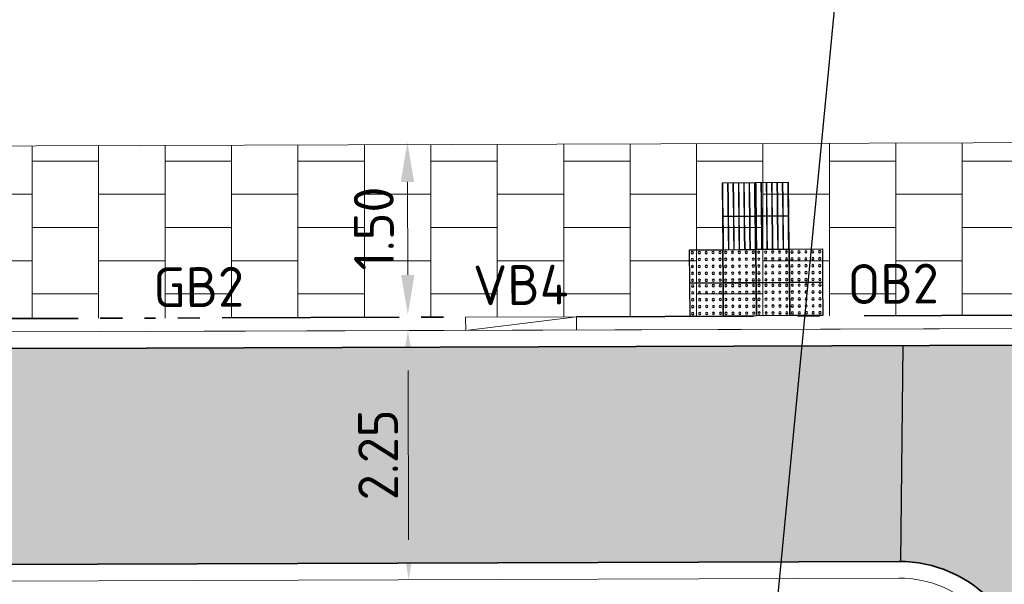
# Model space of a CAD drawing. Header units: metres. Extents: x 196651 to 397723, y 354703 to 710691.
# Tile 199 of 256: x 198020 to 198029, y 356136 to 356141. Entities that reach past the tile are written whole.
import ezdxf
from ezdxf.enums import TextEntityAlignment as Align

# ---------------------------------------------------------------- set-up
doc = ezdxf.new("R2010")
doc.units = ezdxf.units.M
doc.header["$MEASUREMENT"] = 0
for name, pattern in [('VH-OPSLUITBAND_100X200', [16, 8, -2, 4, -2]), ('VH-OPSLUITBAND_120X250', [26, 16, -4, 2, -4]), ('VH-RIJWIELPADBAND_410X225', [28, 16, -2, 2, -2, 0, -2, 2, -2])]:
    doc.linetypes.add(name, pattern=pattern)
for name, color, linetype, lineweight in [('N-WE-VH-GOOT_TEGEL-G', 170, 'Continuous', 35), ('N-WE-VH-KANTOPSLUITING_OPSLUITBAND_120X250-G', 5, 'VH-OPSLUITBAND_120X250', 35), ('N-WE-VH-KANTOPSLUITING_RIJWIELPADBAND_410X250-G', 5, 'VH-RIJWIELPADBAND_410X225', 35), ('N-WE-VH-KANTOPSLUITING_TEKST-T', 7, 'VH-OPSLUITBAND_100X200', 35), ('N-WE-VH-KANTVERHARDING-G', 1, 'Continuous', 5), ('N-WE-VH-VERHARDING_TEGEL-A', 252, 'Continuous', 5), ('N-WE-VH-VERKEERSTEGEL-GELEIDETEGEL-S', 5, 'Continuous', 25), ('N-WE-VH-VERKEERSTEGEL-NOPPENTEGEL-S', 5, 'Continuous', 25), ('X-XX-AL-AANPIJLING-M', 7, 'Continuous', 18), ('X-XX-AL-VERWIJZING_DOORSNEDE-200-S', 3, 'Continuous', 25)]:
    doc.layers.add(name, color=color, linetype=linetype, lineweight=lineweight)
doc.layers.add('N-WE-VH-VERHARDING_ASFALT_DEKLAAG-G_ROOD', color=7, linetype='Continuous', lineweight=5, true_color=0xbf4040)
doc.layers.add('X-XX-AL-HULPLIJNEN', color=4, linetype='Continuous', lineweight=25, plot=False)
doc.styles.add('NLCS-ISO', font='NLCS-ISO.ttf')
doc.styles.add('NLCS-ISO-M200-T18', font='NLCS-ISO.ttf')
doc.dimstyles.new('NLCS-M200-T18-PIJL', dxfattribs={"dimscale": 0.2, "dimtxt": 1.8, "dimasz": 1.8, "dimexe": 2, "dimexo": 2, "dimgap": 0.7, "dimtad": 1, "dimzin": 0, "dimdsep": 46, "dimtxsty": 'NLCS-ISO-M200-T18', "dimcen": 0, "dimdle": 2, "dimse1": 1, "dimse2": 1, "dimclrd": 256, "dimclre": 256, "dimclrt": 256, "dimadec": 1, "dimazin": 0, "dimtfac": 1, "dimtofl": 0, "dimtmove": 1, "dimatfit": 0, "dimfxl": 2, "dimfxlon": 1, "dimtfillclr": 254, "dimtolj": 1, "dimtzin": 0, "dimlwd": 18, "dimlwe": 18, "dimarcsym": 0})

# ---------------------------------------------------------------- blocks, each defined once
blk = doc.blocks.new('TEKST TB')
at = {"style": 'NLCS-ISO'}
blk.add_attdef('TEKST_TROTTOIRBANDEN', text='', height=0.36, rotation=0.34071, dxfattribs=at).set_placement((0, 0), align=Align.BOTTOM_CENTER)
blk = doc.blocks.new('*D1781')
at = {"layer": 'Defpoints', "color": 0, "ltscale": 0.2, "transparency": 16777216}
for p in [(197993.332, 356139.6785), (198023.7932, 356138.2121), (197993.3368, 356138.1185)]:
    blk.add_point(p, dxfattribs=at)
at = {"layer": 'X-XX-AL-AANPIJLING-M', "linetype": 'Continuous', "lineweight": 18, "ltscale": 0.2, "transparency": 16777216}
blk.add_line((198023.7895, 356139.412), (198023.7921, 356138.5721), dxfattribs=at)
at = {"layer": 'X-XX-AL-AANPIJLING-M', "ltscale": 0.2, "transparency": 16777216}
for points in [[(198023.8495, 356139.4122), (198023.7295, 356139.4119), (198023.7884, 356139.772)], [(198023.8521, 356138.5722), (198023.7321, 356138.5719), (198023.7932, 356138.2121)]]:
    blk.add_solid(points, dxfattribs=at)
at = {"layer": 'X-XX-AL-AANPIJLING-M', "ltscale": 0.2, "transparency": 16777216, "insert": (198023.4864, 356138.9911), "char_height": 0.36, "attachment_point": 5, "rotation": 90.17598, "style": 'NLCS-ISO-M200-T18'}
blk.add_mtext('\\A1;1.50', dxfattribs=at)
blk = doc.blocks.new('*U1818')
at = {"flags": 128}
for points in [[(0, 0.3), (0, 0.6), (0.3, 0.6), (0.3, 0.3)], [(0.3, 0.3), (0.3, 0.6), (0.6, 0.6), (0.6, 0.3)], [(0, 0), (0, 0.3), (0.3, 0.3), (0.3, 0)], [(0.3, 0), (0.3, 0.3), (0.6, 0.3), (0.6, 0)]]:
    blk.add_lwpolyline(points, close=True, dxfattribs=at)
for points in [[(0.0045, 0.5955, -0.414214), (0.007, 0.598), (0.1475, 0.598)], [(0.1475, 0.593), (0.007, 0.593, -0.414214), (0.0045, 0.5955), (0.0045, 0.5955)], [(0.0045, 0.547, -0.414214), (0.007, 0.5495), (0.1475, 0.5495)], [(0.1475, 0.5445), (0.007, 0.5445, -0.414214), (0.0045, 0.547), (0.0045, 0.547)], [(0.1475, 0.598), (0.293, 0.598, -0.414214), (0.2955, 0.5955), (0.2955, 0.5955, -0.414214), (0.293, 0.593), (0.1475, 0.593)], [(0.1475, 0.5495), (0.293, 0.5495, -0.414214), (0.2955, 0.547), (0.2955, 0.547, -0.414214), (0.293, 0.5445), (0.1475, 0.5445)], [(0.3045, 0.5955, -0.414214), (0.307, 0.598), (0.4475, 0.598)], [(0.4475, 0.593), (0.307, 0.593, -0.414214), (0.3045, 0.5955), (0.3045, 0.5955)], [(0.3045, 0.547, -0.414214), (0.307, 0.5495), (0.4475, 0.5495)], [(0.4475, 0.5445), (0.307, 0.5445, -0.414214), (0.3045, 0.547), (0.3045, 0.547)], [(0.4475, 0.598), (0.593, 0.598, -0.414214), (0.5955, 0.5955), (0.5955, 0.5955, -0.414214), (0.593, 0.593), (0.4475, 0.593)], [(0.4475, 0.5495), (0.593, 0.5495, -0.414214), (0.5955, 0.547), (0.5955, 0.547, -0.414214), (0.593, 0.5445), (0.4475, 0.5445)], [(0.0045, 0.4985, -0.414214), (0.007, 0.501), (0.1475, 0.501)], [(0.1475, 0.496), (0.007, 0.496, -0.414214), (0.0045, 0.4985), (0.0045, 0.4985)], [(0.0045, 0.45, -0.414214), (0.007, 0.4525), (0.1475, 0.4525)], [(0.1475, 0.4475), (0.007, 0.4475, -0.414214), (0.0045, 0.45), (0.0045, 0.45)], [(0.1475, 0.501), (0.293, 0.501, -0.414214), (0.2955, 0.4985), (0.2955, 0.4985, -0.414214), (0.293, 0.496), (0.1475, 0.496)], [(0.1475, 0.4525), (0.293, 0.4525, -0.414214), (0.2955, 0.45), (0.2955, 0.45, -0.414214), (0.293, 0.4475), (0.1475, 0.4475)], [(0.3045, 0.4985, -0.414214), (0.307, 0.501), (0.4475, 0.501)], [(0.4475, 0.496), (0.307, 0.496, -0.414214), (0.3045, 0.4985), (0.3045, 0.4985)], [(0.3045, 0.45, -0.414214), (0.307, 0.4525), (0.4475, 0.4525)], [(0.4475, 0.4475), (0.307, 0.4475, -0.414214), (0.3045, 0.45), (0.3045, 0.45)], [(0.4475, 0.501), (0.593, 0.501, -0.414214), (0.5955, 0.4985), (0.5955, 0.4985, -0.414214), (0.593, 0.496), (0.4475, 0.496)], [(0.4475, 0.4525), (0.593, 0.4525, -0.414214), (0.5955, 0.45), (0.5955, 0.45, -0.414214), (0.593, 0.4475), (0.4475, 0.4475)], [(0.0045, 0.4015, -0.414214), (0.007, 0.404), (0.1475, 0.404)], [(0.1475, 0.399), (0.007, 0.399, -0.414214), (0.0045, 0.4015), (0.0045, 0.4015)], [(0.1475, 0.404), (0.293, 0.404, -0.414214), (0.2955, 0.4015), (0.2955, 0.4015, -0.414214), (0.293, 0.399), (0.1475, 0.399)], [(0.3045, 0.4015, -0.414214), (0.307, 0.404), (0.4475, 0.404)], [(0.4475, 0.399), (0.307, 0.399, -0.414214), (0.3045, 0.4015), (0.3045, 0.4015)], [(0.4475, 0.404), (0.593, 0.404, -0.414214), (0.5955, 0.4015), (0.5955, 0.4015, -0.414214), (0.593, 0.399), (0.4475, 0.399)], [(0.0045, 0.353, -0.414214), (0.007, 0.3555), (0.1475, 0.3555)], [(0.1475, 0.3505), (0.007, 0.3505, -0.414214), (0.0045, 0.353), (0.0045, 0.353)], [(0.0045, 0.3045, -0.414214), (0.007, 0.307), (0.1475, 0.307)], [(0.1475, 0.302), (0.007, 0.302, -0.414214), (0.0045, 0.3045), (0.0045, 0.3045)], [(0.0045, 0.2955, -0.414214), (0.007, 0.298), (0.1475, 0.298)], [(0.1475, 0.293), (0.007, 0.293, -0.414214), (0.0045, 0.2955), (0.0045, 0.2955)], [(0.1475, 0.3555), (0.293, 0.3555, -0.414214), (0.2955, 0.353), (0.2955, 0.353, -0.414214), (0.293, 0.3505), (0.1475, 0.3505)], [(0.1475, 0.307), (0.293, 0.307, -0.414214), (0.2955, 0.3045), (0.2955, 0.3045, -0.414214), (0.293, 0.302), (0.1475, 0.302)], [(0.1475, 0.298), (0.293, 0.298, -0.414214), (0.2955, 0.2955), (0.2955, 0.2955, -0.414214), (0.293, 0.293), (0.1475, 0.293)], [(0.3045, 0.353, -0.414214), (0.307, 0.3555), (0.4475, 0.3555)], [(0.4475, 0.3505), (0.307, 0.3505, -0.414214), (0.3045, 0.353), (0.3045, 0.353)], [(0.3045, 0.3045, -0.414214), (0.307, 0.307), (0.4475, 0.307)], [(0.4475, 0.302), (0.307, 0.302, -0.414214), (0.3045, 0.3045), (0.3045, 0.3045)], [(0.3045, 0.2955, -0.414214), (0.307, 0.298), (0.4475, 0.298)], [(0.4475, 0.293), (0.307, 0.293, -0.414214), (0.3045, 0.2955), (0.3045, 0.2955)], [(0.4475, 0.3555), (0.593, 0.3555, -0.414214), (0.5955, 0.353), (0.5955, 0.353, -0.414214), (0.593, 0.3505), (0.4475, 0.3505)], [(0.4475, 0.307), (0.593, 0.307, -0.414214), (0.5955, 0.3045), (0.5955, 0.3045, -0.414214), (0.593, 0.302), (0.4475, 0.302)], [(0.4475, 0.298), (0.593, 0.298, -0.414214), (0.5955, 0.2955), (0.5955, 0.2955, -0.414214), (0.593, 0.293), (0.4475, 0.293)], [(0.0045, 0.247, -0.414214), (0.007, 0.2495), (0.1475, 0.2495)], [(0.1475, 0.2445), (0.007, 0.2445, -0.414214), (0.0045, 0.247), (0.0045, 0.247)], [(0.0045, 0.1985, -0.414214), (0.007, 0.201), (0.1475, 0.201)], [(0.1475, 0.196), (0.007, 0.196, -0.414214), (0.0045, 0.1985), (0.0045, 0.1985)], [(0.1475, 0.2495), (0.293, 0.2495, -0.414214), (0.2955, 0.247), (0.2955, 0.247, -0.414214), (0.293, 0.2445), (0.1475, 0.2445)], [(0.1475, 0.201), (0.293, 0.201, -0.414214), (0.2955, 0.1985), (0.2955, 0.1985, -0.414214), (0.293, 0.196), (0.1475, 0.196)], [(0.3045, 0.247, -0.414214), (0.307, 0.2495), (0.4475, 0.2495)], [(0.4475, 0.2445), (0.307, 0.2445, -0.414214), (0.3045, 0.247), (0.3045, 0.247)], [(0.3045, 0.1985, -0.414214), (0.307, 0.201), (0.4475, 0.201)], [(0.4475, 0.196), (0.307, 0.196, -0.414214), (0.3045, 0.1985), (0.3045, 0.1985)], [(0.4475, 0.2495), (0.593, 0.2495, -0.414214), (0.5955, 0.247), (0.5955, 0.247, -0.414214), (0.593, 0.2445), (0.4475, 0.2445)], [(0.4475, 0.201), (0.593, 0.201, -0.414214), (0.5955, 0.1985), (0.5955, 0.1985, -0.414214), (0.593, 0.196), (0.4475, 0.196)], [(0.0045, 0.15, -0.414214), (0.007, 0.1525), (0.1475, 0.1525)], [(0.1475, 0.1475), (0.007, 0.1475, -0.414214), (0.0045, 0.15), (0.0045, 0.15)], [(0.0045, 0.1015, -0.414214), (0.007, 0.104), (0.1475, 0.104)], [(0.1475, 0.099), (0.007, 0.099, -0.414214), (0.0045, 0.1015), (0.0045, 0.1015)], [(0.1475, 0.1525), (0.293, 0.1525, -0.414214), (0.2955, 0.15), (0.2955, 0.15, -0.414214), (0.293, 0.1475), (0.1475, 0.1475)], [(0.1475, 0.104), (0.293, 0.104, -0.414214), (0.2955, 0.1015), (0.2955, 0.1015, -0.414214), (0.293, 0.099), (0.1475, 0.099)], [(0.3045, 0.15, -0.414214), (0.307, 0.1525), (0.4475, 0.1525)], [(0.4475, 0.1475), (0.307, 0.1475, -0.414214), (0.3045, 0.15), (0.3045, 0.15)], [(0.3045, 0.1015, -0.414214), (0.307, 0.104), (0.4475, 0.104)], [(0.4475, 0.099), (0.307, 0.099, -0.414214), (0.3045, 0.1015), (0.3045, 0.1015)], [(0.4475, 0.1525), (0.593, 0.1525, -0.414214), (0.5955, 0.15), (0.5955, 0.15, -0.414214), (0.593, 0.1475), (0.4475, 0.1475)], [(0.4475, 0.104), (0.593, 0.104, -0.414214), (0.5955, 0.1015), (0.5955, 0.1015, -0.414214), (0.593, 0.099), (0.4475, 0.099)], [(0.0045, 0.053, -0.414214), (0.007, 0.0555), (0.1475, 0.0555)], [(0.1475, 0.0505), (0.007, 0.0505, -0.414214), (0.0045, 0.053), (0.0045, 0.053)], [(0.0045, 0.0045, -0.414214), (0.007, 0.007), (0.1475, 0.007)], [(0.1475, 0.002), (0.007, 0.002, -0.414214), (0.0045, 0.0045), (0.0045, 0.0045)], [(0.1475, 0.0555), (0.293, 0.0555, -0.414214), (0.2955, 0.053), (0.2955, 0.053, -0.414214), (0.293, 0.0505), (0.1475, 0.0505)], [(0.1475, 0.007), (0.293, 0.007, -0.414214), (0.2955, 0.0045), (0.2955, 0.0045, -0.414214), (0.293, 0.002), (0.1475, 0.002)], [(0.3045, 0.053, -0.414214), (0.307, 0.0555), (0.4475, 0.0555)], [(0.4475, 0.0505), (0.307, 0.0505, -0.414214), (0.3045, 0.053), (0.3045, 0.053)], [(0.3045, 0.0045, -0.414214), (0.307, 0.007), (0.4475, 0.007)], [(0.4475, 0.002), (0.307, 0.002, -0.414214), (0.3045, 0.0045), (0.3045, 0.0045)], [(0.4475, 0.0555), (0.593, 0.0555, -0.414214), (0.5955, 0.053), (0.5955, 0.053, -0.414214), (0.593, 0.0505), (0.4475, 0.0505)], [(0.4475, 0.007), (0.593, 0.007, -0.414214), (0.5955, 0.0045), (0.5955, 0.0045, -0.414214), (0.593, 0.002), (0.4475, 0.002)]]:
    blk.add_lwpolyline(points, format="xyb", dxfattribs=at)
blk = doc.blocks.new('*U2076')
for centre in [(0.025, 0.275), (0.0875, 0.275), (0.15, 0.275), (0.2125, 0.275), (0.275, 0.275), (0.325, 0.275), (0.3875, 0.275), (0.45, 0.275), (0.5125, 0.275), (0.575, 0.275), (0.625, 0.275), (0.6875, 0.275), (0.75, 0.275), (0.8125, 0.275), (0.875, 0.275), (0.925, 0.275), (0.9875, 0.275), (1.05, 0.275), (1.1125, 0.275), (1.175, 0.275), (0.025, 0.2125), (0.0875, 0.2125), (0.15, 0.2125), (0.2125, 0.2125), (0.275, 0.2125), (0.325, 0.2125), (0.3875, 0.2125), (0.45, 0.2125), (0.5125, 0.2125), (0.575, 0.2125), (0.625, 0.2125), (0.6875, 0.2125), (0.75, 0.2125), (0.8125, 0.2125), (0.875, 0.2125), (0.925, 0.2125), (0.9875, 0.2125), (1.05, 0.2125), (1.1125, 0.2125), (1.175, 0.2125), (0.025, 0.15), (0.025, 0.0875), (0.0875, 0.15), (0.0875, 0.0875), (0.15, 0.15), (0.15, 0.0875), (0.2125, 0.15), (0.2125, 0.0875), (0.275, 0.15), (0.275, 0.0875), (0.325, 0.15), (0.325, 0.0875), (0.3875, 0.15), (0.3875, 0.0875), (0.45, 0.15), (0.45, 0.0875), (0.5125, 0.15), (0.5125, 0.0875), (0.575, 0.15), (0.575, 0.0875), (0.625, 0.15), (0.625, 0.0875), (0.6875, 0.15), (0.6875, 0.0875), (0.75, 0.15), (0.75, 0.0875), (0.8125, 0.15), (0.8125, 0.0875), (0.875, 0.15), (0.875, 0.0875), (0.925, 0.15), (0.925, 0.0875), (0.9875, 0.15), (0.9875, 0.0875), (1.05, 0.15), (1.05, 0.0875), (1.1125, 0.15), (1.1125, 0.0875), (1.175, 0.15), (1.175, 0.0875), (0.025, 0.025), (0.0875, 0.025), (0.15, 0.025), (0.2125, 0.025), (0.275, 0.025), (0.325, 0.025), (0.3875, 0.025), (0.45, 0.025), (0.5125, 0.025), (0.575, 0.025), (0.625, 0.025), (0.6875, 0.025), (0.75, 0.025), (0.8125, 0.025), (0.875, 0.025), (0.925, 0.025), (0.9875, 0.025), (1.05, 0.025), (1.1125, 0.025), (1.175, 0.025), (0.025, -0.025), (0.025, -0.0875), (0.0875, -0.025), (0.0875, -0.0875), (0.15, -0.025), (0.15, -0.0875), (0.2125, -0.025), (0.2125, -0.0875), (0.275, -0.025), (0.275, -0.0875), (0.325, -0.025), (0.325, -0.0875), (0.3875, -0.025), (0.3875, -0.0875), (0.45, -0.025), (0.45, -0.0875), (0.5125, -0.025), (0.5125, -0.0875), (0.575, -0.025), (0.575, -0.0875), (0.625, -0.025), (0.625, -0.0875), (0.6875, -0.025), (0.6875, -0.0875), (0.75, -0.025), (0.75, -0.0875), (0.8125, -0.025), (0.8125, -0.0875), (0.875, -0.025), (0.875, -0.0875), (0.925, -0.025), (0.925, -0.0875), (0.9875, -0.025), (0.9875, -0.0875), (1.05, -0.025), (1.05, -0.0875), (1.1125, -0.025), (1.1125, -0.0875), (1.175, -0.025), (1.175, -0.0875), (0.025, -0.15), (0.0875, -0.15), (0.15, -0.15), (0.2125, -0.15), (0.275, -0.15), (0.325, -0.15), (0.3875, -0.15), (0.45, -0.15), (0.5125, -0.15), (0.575, -0.15), (0.625, -0.15), (0.6875, -0.15), (0.75, -0.15), (0.8125, -0.15), (0.875, -0.15), (0.925, -0.15), (0.9875, -0.15), (1.05, -0.15), (1.1125, -0.15), (1.175, -0.15), (0.025, -0.2125), (0.025, -0.275), (0.0875, -0.2125), (0.0875, -0.275), (0.15, -0.2125), (0.15, -0.275), (0.2125, -0.2125), (0.2125, -0.275), (0.275, -0.2125), (0.275, -0.275), (0.325, -0.2125), (0.325, -0.275), (0.3875, -0.2125), (0.3875, -0.275), (0.45, -0.2125), (0.45, -0.275), (0.5125, -0.2125), (0.5125, -0.275), (0.575, -0.2125), (0.575, -0.275), (0.625, -0.2125), (0.625, -0.275), (0.6875, -0.2125), (0.6875, -0.275), (0.75, -0.2125), (0.75, -0.275), (0.8125, -0.2125), (0.8125, -0.275), (0.875, -0.2125), (0.875, -0.275), (0.925, -0.2125), (0.925, -0.275), (0.9875, -0.2125), (0.9875, -0.275), (1.05, -0.2125), (1.05, -0.275), (1.1125, -0.2125), (1.1125, -0.275), (1.175, -0.2125), (1.175, -0.275)]:
    blk.add_circle(centre, 0.01)
for points in [[(0.3, 0), (0.3, 0.3), (0, 0.3), (0, 0)], [(0.6, 0), (0.6, 0.3), (0.3, 0.3), (0.3, 0)], [(0.9, 0), (0.9, 0.3), (0.6, 0.3), (0.6, 0)], [(1.2, 0), (1.2, 0.3), (0.9, 0.3), (0.9, 0)], [(0.3, -0.3), (0.3, 0), (0, 0), (0, -0.3)], [(0.6, -0.3), (0.6, 0), (0.3, 0), (0.3, -0.3)], [(0.9, -0.3), (0.9, 0), (0.6, 0), (0.6, -0.3)], [(1.2, -0.3), (1.2, 0), (0.9, 0), (0.9, -0.3)]]:
    blk.add_3dface(points)
blk = doc.blocks.new('*D2027')
at = {"layer": 'Defpoints', "color": 0, "transparency": 16777216}
for p in [(198023.7937, 356138.0695), (198023.8471, 356138.0697), (198023.8544, 356135.8197)]:
    blk.add_point(p, dxfattribs=at)
at = {"layer": 'X-XX-AL-AANPIJLING-M', "linetype": 'Continuous', "lineweight": 18, "transparency": 16777216}
blk.add_line((198023.7998, 356136.1795), (198023.7948, 356137.7095), dxfattribs=at)
at = {"layer": 'X-XX-AL-AANPIJLING-M', "transparency": 16777216}
for points in [[(198023.8548, 356137.7097), (198023.7348, 356137.7093), (198023.7937, 356138.0695)], [(198023.8598, 356136.1797), (198023.7398, 356136.1793), (198023.801, 356135.8195)]]:
    blk.add_solid(points, dxfattribs=at)
at = {"layer": 'X-XX-AL-AANPIJLING-M', "transparency": 16777216, "insert": (198023.5242, 356136.9466), "char_height": 0.36, "attachment_point": 5, "rotation": 90.1865, "style": 'NLCS-ISO-M200-T18'}
blk.add_mtext('\\A1;2.25', dxfattribs=at)

msp = doc.modelspace()

# ---------------------------------------------------------------- hatches: boundary and pattern name
at = {"layer": 'N-WE-VH-VERHARDING_ASFALT_DEKLAAG-G_ROOD'}
msp.add_hatch(color=256, dxfattribs=at).paths.add_polyline_path([(198046.0565, 356143.5785, -0.178601), (198048.8231, 356144.3537), (198048.8555, 356144.3511), (198049.0616, 356146.5415), (198044.9769, 356146.7419, -0.464988), (198043.9108, 356148.1406), (198044.5124, 356150.8411), (198045.3824, 356154.7457), (198043.2741, 356155.2201), (198041.1409, 356145.8425, -0.349206), (198031.2767, 356137.9439), (198028.2621, 356137.9341), (198028.2431, 356135.9839, -0.436077), (198029.3778, 356134.7376), (198029.0791, 356131.1835), (198031.2794, 356131.0955), (198031.3207, 356131.5843, -0.289967), (198034.648, 356135.9763, 0.067266), (198038.1532, 356137.8564)])
h = msp.add_hatch(color=256, dxfattribs=at)
edge = h.paths.add_edge_path()
edge.add_line((198011.0353, 356135.928), (198028.2431, 356135.9839))
edge.add_line((198028.2431, 356135.9839), (198028.2621, 356137.9341))
edge.add_line((198028.2621, 356137.9341), (198011.0331, 356137.878))
edge.add_line((198011.0331, 356137.878), (198004.8919, 356137.884))
edge.add_line((198004.8919, 356137.884), (197983.514, 356137.8183))
edge.add_arc((197983.4828, 356147.9683), 10.15, 261.13443, 270.17598, ccw=False)
edge.add_line((197981.9185, 356137.9396), (197977.5632, 356138.6189))
edge.add_arc((197976.0452, 356128.8866), 9.85, 81.13443, 83.79745)
edge.add_line((197977.1094, 356138.6789), (197888.8523, 356148.2707))
edge.add_arc((197885.9243, 356121.3293), 27.1, 83.79745, 85.10188)
edge.add_line((197888.2382, 356148.3303), (197859.3619, 356150.805))
edge.add_arc((197857.788, 356133.7776), 17.1, 84.719, 95.04498)
edge.add_line((197856.2843, 356150.8113), (197850.8435, 356150.331))
edge.add_arc((197855.911, 356080.2723), 70.2417, 94.137128, 102.286861)
edge.add_line((197840.9631, 356148.9051), (197836.009, 356147.6549))
edge.add_arc((197843.5577, 356117.7427), 30.85, 104.16349, 114.28402)
edge.add_line((197830.8703, 356145.863), (197815.8576, 356139.0895))
edge.add_line((197815.8576, 356139.0895), (197816.6595, 356137.3121))
edge.add_line((197816.6595, 356137.3121), (197831.6722, 356144.0855))
edge.add_arc((197843.5577, 356117.7427), 28.9, 104.16349, 114.28402, ccw=False)
edge.add_line((197836.4861, 356145.7641), (197841.4091, 356147.0065))
edge.add_arc((197855.911, 356080.2723), 68.2917, 94.124258, 102.260254, ccw=False)
edge.add_line((197850.9995, 356148.3872), (197856.4558, 356148.8689))
edge.add_arc((197857.788, 356133.7776), 15.15, 84.6951, 95.04498, ccw=False)
edge.add_line((197859.1887, 356148.8627), (197888.0717, 356146.3875))
edge.add_arc((197885.9243, 356121.3293), 25.15, 83.79745, 85.10188, ccw=False)
edge.add_line((197888.6416, 356146.3321), (197976.8987, 356136.7403))
edge.add_arc((197976.0452, 356128.8866), 7.9, 81.13443, 83.79745, ccw=False)
edge.add_line((197977.2627, 356136.6922), (197981.618, 356136.0129))
edge.add_arc((197983.4828, 356147.9683), 12.1, 261.13443, 270.17598)
edge.add_line((197983.52, 356135.8683), (198004.894, 356135.934))
edge.add_line((198004.894, 356135.934), (198011.0353, 356135.928))
edge = h.paths.add_edge_path()
edge.add_arc((197735.0033, 356097.3416), 2.15, 118.95346, 140.48236)
edge.add_line((197733.3447, 356098.7097), (197731.5221, 356097.7013))
edge.add_arc((197719.8553, 356118.7891), 24.1, 293.87385, 298.95346, ccw=False)
edge.add_line((197729.6092, 356096.7512), (197729.2314, 356096.584))
edge.add_arc((197729.0539, 356095.9586), 0.65, 74.15871, 113.87385)
edge.add_line((197728.7909, 356096.553), (197708.1335, 356087.4102))
edge.add_arc((197831.4206, 355808.8539), 304.62, 113.873848, 126.261051)
edge.add_arc((197652.5201, 356052.7447), 2.15, 126.26086, 147.86456)
edge.add_arc((197831.4206, 355808.8539), 304.47, 126.410016, 127.372787)
edge.add_arc((197651.312, 356044.6581), 7.75, 127.37279, 128.39216)
edge.add_arc((197646.7178, 356049.6034), 1.15, 100.97254, 132.9621)
edge.add_arc((197651.312, 356044.6581), 7.9, 132.90212, 137.28139)
edge.add_line((197645.5079, 356050.0175), (197644.9981, 356049.4654))
edge.add_line((197644.9981, 356049.4654), (197643.5655, 356050.7883))
edge.add_line((197643.5655, 356050.7883), (197644.0752, 356051.3404))
edge.add_arc((197651.312, 356044.6581), 9.85, 127.37279, 137.28147, ccw=False)
edge.add_arc((197831.4206, 355808.8539), 306.57, 113.873848, 127.372787, ccw=False)
edge.add_line((197707.3443, 356089.1934), (197728.7593, 356098.6715))
edge.add_arc((197719.8553, 356118.7891), 22, 293.87385, 298.95346)
edge.add_line((197730.5055, 356099.5389), (197734.6029, 356101.8057))
edge.add_arc((197748.1577, 356077.3054), 28, 113.5265, 118.95346, ccw=False)
edge.add_line((197736.9808, 356102.9779), (197748.6793, 356108.0709))
edge.add_line((197748.6793, 356108.0709), (197786.9918, 356124.8689))
edge.add_arc((197778.9006, 356143.323), 20.15, 293.67482, 307.69442)
edge.add_arc((197803.3639, 356111.6758), 19.85, 114.28401, 127.71355, ccw=False)
edge.add_line((197795.2004, 356129.7694), (197815.8576, 356139.0895))
edge.add_line((197815.8576, 356139.0895), (197816.6595, 356137.3121))
edge.add_line((197816.6595, 356137.3121), (197814.8234, 356136.4836))
edge.add_arc((197815.7076, 356134.5239), 2.15, 114.28402, 135.81292)
edge.add_line((197814.1659, 356136.0224), (197808.3119, 356133.3812))
edge.add_arc((197808.4153, 356131.2337), 2.15, 92.75511, 114.28402)
edge.add_line((197807.5311, 356133.1935), (197796.0023, 356127.9919))
edge.add_arc((197803.3639, 356111.6758), 17.9, 114.28402, 127.70392)
edge.add_arc((197778.9006, 356143.323), 22.1, 293.67482, 307.70392, ccw=False)
edge.add_line((197787.7748, 356123.083), (197760.165, 356110.9776))
edge.add_line((197760.165, 356110.9776), (197749.46, 356106.284))
edge.add_line((197749.46, 356106.284), (197737.7592, 356101.19))
edge.add_arc((197748.1577, 356077.3054), 26.05, 113.5265, 118.95346)
edge.add_line((197735.5469, 356100.0994), (197733.9624, 356099.2229))
at = {"layer": 'N-WE-VH-VERHARDING_TEGEL-A'}
h = msp.add_hatch(dxfattribs=at)
h.set_pattern_fill('AVH-TEGEL_300X300_HALFST', color=256, scale=2, style=0, pattern_type=2)
h.set_pattern_definition([(0, (0, 0), (0.6, 0.3), [0.6, -0.6]), (90, (0, 0), (-0.6, 4e-17), [])])
edge = h.paths.add_edge_path()
edge.add_line((197981.6236, 356138.2588), (197981.9601, 356138.2063))
edge.add_arc((197983.4828, 356147.9683), 9.88, 261.13443, 270.17598)
edge.add_line((197983.5132, 356138.0883), (198004.8916, 356138.154))
edge.add_line((198004.8916, 356138.154), (198011.0328, 356138.148))
edge.add_line((198011.0328, 356138.148), (198030.7864, 356138.2123))
edge.add_line((198030.7864, 356138.2123), (198030.7813, 356139.7723))
edge.add_line((198030.7813, 356139.7723), (198011.031, 356139.708))
edge.add_line((198011.031, 356139.708), (198004.89, 356139.714))
edge.add_line((198004.89, 356139.714), (197981.774, 356139.643))
edge.add_line((197981.774, 356139.643), (197981.6236, 356138.2588))

# ---------------------------------------------------------------- linework, layer by layer
at = {"layer": 'N-WE-VH-GOOT_TEGEL-G', "flags": 128}
for points in [[(197859.3619, 356150.805), (197888.2382, 356148.3303, -0.005692), (197888.8523, 356148.2707), (197919.6043, 356144.9286), (197977.1094, 356138.6789, -0.01162), (197977.5632, 356138.6189), (197981.9185, 356137.9396, 0.039472), (197983.514, 356137.8183), (198004.8919, 356137.884), (198011.0331, 356137.878), (198021.4319, 356137.9118), (198031.2767, 356137.9439, 0.349206), (198041.1409, 356145.8425), (198043.4959, 356156.1952)], [(197921.3994, 356142.772), (197976.8987, 356136.7403, -0.01162), (197977.2627, 356136.6922), (197981.618, 356136.0129, 0.039472), (197983.52, 356135.8683), (198004.894, 356135.934), (198011.0353, 356135.928), (198028.2281, 356135.984, -0.439962), (198029.3778, 356134.7376), (198029.0676, 356131.0476)]]:
    msp.add_lwpolyline(points, format="xyb", dxfattribs=at)
at = {"layer": 'N-WE-VH-KANTOPSLUITING_OPSLUITBAND_120X250-G', "ltscale": 0.1, "flags": 128}
msp.add_lwpolyline([(198025.315, 356138.1945), (198029.315, 356138.2075)], dxfattribs=at)
at = {"layer": 'N-WE-VH-KANTOPSLUITING_RIJWIELPADBAND_410X250-G', "ltscale": 0.1, "flags": 128}
msp.add_lwpolyline([(197978.6607, 356138.721), (197981.9601, 356138.2063, 0.039472), (197983.5132, 356138.0883), (198004.8916, 356138.154), (198011.0328, 356138.148), (198024.315, 356138.1912)], format="xyb", dxfattribs=at)
at = {"layer": 'N-WE-VH-KANTVERHARDING-G', "flags": 128}
for points in [[(198044.6589, 356150.8085), (198045.5287, 356154.7128), (198043.1277, 356155.2531), (198040.9946, 356145.8757, -0.349206), (198031.2763, 356138.0939), (198021.4314, 356138.0618)], [(197859.3752, 356150.9544), (197888.251, 356148.4798, -0.005692), (197888.8685, 356148.4198), (197919.6205, 356145.0777), (197977.1256, 356138.828, -0.01162), (197977.5863, 356138.7671), (197981.9416, 356138.0878, 0.039472), (197983.5135, 356137.9683), (198004.8918, 356138.034), (198011.0329, 356138.028), (198031.2763, 356138.0939)], [(197921.3832, 356142.6229), (197976.8825, 356136.5912, -0.01162), (197977.2396, 356136.544), (197981.5949, 356135.8646, 0.039472), (197983.5204, 356135.7183), (198004.8941, 356135.784), (198011.0355, 356135.778), (198028.2286, 356135.834, -0.439962), (198029.2283, 356134.7502), (198027.9243, 356119.2347, -0.431241), (198024.5113, 356116.516), (198012.8273, 356118.182), (198000.6184, 356119.9228, 0.008349), (197997.1891, 356120.3535), (197957.4759, 356124.6688, 0.004591), (197955.5847, 356124.8568), (197938.4608, 356126.4, -0.004591), (197936.6336, 356126.5816), (197916.1015, 356128.8126, 0.02355)]]:
    msp.add_lwpolyline(points, format="xyb", dxfattribs=at)
for points in [[(197981.774, 356139.643), (198004.89, 356139.714), (198011.031, 356139.708), (198030.7813, 356139.7723)], [(198024.315, 356138.1912), (198025.315, 356138.1945)], [(198024.3154, 356138.0712), (198024.315, 356138.1912)], [(198025.315, 356138.1945), (198024.3154, 356138.0712)], [(198025.3154, 356138.0745), (198025.315, 356138.1945)]]:
    msp.add_lwpolyline(points, dxfattribs=at)
at = {"layer": 'X-XX-AL-HULPLIJNEN', "flags": 128}
msp.add_lwpolyline([(198028.2621, 356137.9341), (198028.2431, 356135.9839)], dxfattribs=at)
at = {"layer": 'X-XX-AL-VERWIJZING_DOORSNEDE-200-S', "flags": 128}
msp.add_lwpolyline([(198024.472, 356108.0658), (198027.7829, 356142.3705)], dxfattribs=at)

# ---------------------------------------------------------------- block references
at = {"layer": 'N-WE-VH-KANTOPSLUITING_TEKST-T'}
for p, rotation, values in [((198028.179, 356138.2038), 0.1864997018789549, {'TEKST_TROTTOIRBANDEN': 'OB2'}), ((198021.9062, 356138.1743), 0.1864997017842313, {'TEKST_TROTTOIRBANDEN': 'GB2'}), ((198024.815, 356138.1929), 0.1864997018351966, {'TEKST_TROTTOIRBANDEN': 'VB4'})]:
    msp.add_blockref('TEKST TB', p, dxfattribs=dict(at, rotation=rotation)).add_auto_attribs(values)
at = {"layer": 'N-WE-VH-VERKEERSTEGEL-GELEIDETEGEL-S', "xscale": -1, "rotation": 270.642448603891}
msp.add_blockref('*U1818', (198026.6372, 356138.7999), dxfattribs=at)
at = {"layer": 'N-WE-VH-VERKEERSTEGEL-NOPPENTEGEL-S', "xscale": -1, "rotation": 180.4000799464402}
msp.add_blockref('*U2076', (198026.3393, 356138.4978), dxfattribs=at)

# ---------------------------------------------------------------- dimensions: what is measured, and where the dimension line sits
at = {"layer": 'X-XX-AL-AANPIJLING-M', "ltscale": 0.2}
dim = msp.add_linear_dim(base=(198023.7932, 356138.2121), p1=(197993.332, 356139.6785), p2=(197993.3368, 356138.1185), angle=270.17598, text='1.50', dimstyle='NLCS-M200-T18-PIJL', dxfattribs=at)
dim.commit()
dim.dimension.update_dxf_attribs({"geometry": '*D1781', "text_midpoint": (198023.1664, 356138.9901), "dimtype": 161})
at = {"layer": 'X-XX-AL-AANPIJLING-M'}
dim = msp.add_linear_dim(base=(198023.7937, 356138.0695), p1=(198023.8544, 356135.8197), p2=(198023.8471, 356138.0697), angle=90.1865, dimstyle='NLCS-M200-T18-PIJL', dxfattribs=at)
dim.commit()
dim.dimension.update_dxf_attribs({"geometry": '*D2027', "text_midpoint": (198023.2042, 356136.9456), "dimtype": 161})

doc.saveas('drawing.dxf')
